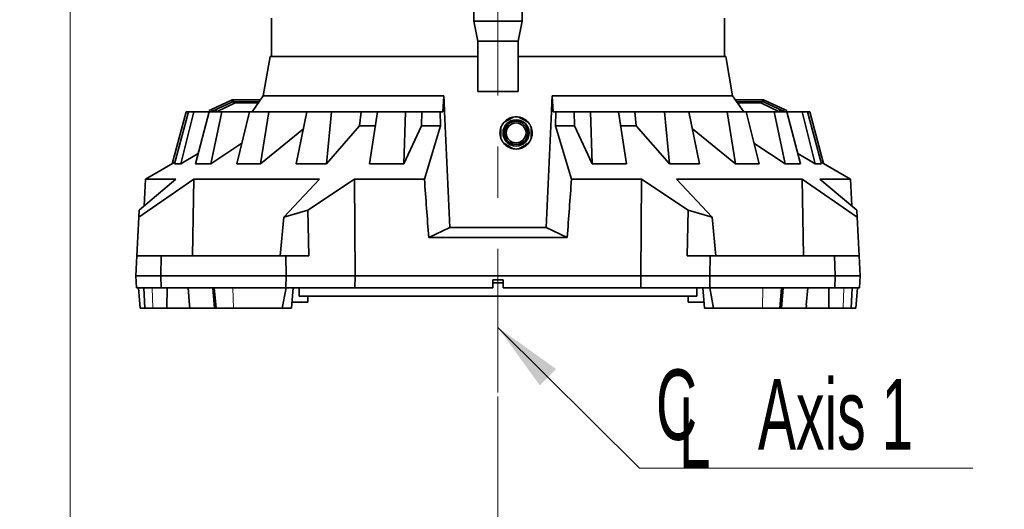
# Model space of a CAD drawing. Header units: millimetres. Extents: x 0 to 11920, y 0 to 8400.
# Tile 30 of 55: x 6619 to 7597, y 1593 to 2079. Entities that reach past the tile are written whole.
import ezdxf

# ---------------------------------------------------------------- set-up
doc = ezdxf.new("R2010")
doc.units = ezdxf.units.MM
doc.header["$LTSCALE"] = 20
doc.linetypes.add('CENTERX2', pattern=[20.32, 12.7, -2.54, 2.54, -2.54])
doc.styles.add('SLDTEXTSTYLE0', font='TXT', dxfattribs={"width": 0.605})
doc.dimstyles.new('SLDDIMSTYLE1', dxfattribs={"dimtxt": 70, "dimasz": 70, "dimexe": 0, "dimexo": 0.0625, "dimgap": 17.5, "dimtad": 1, "dimdec": 1, "dimrnd": 1e-09, "dimzin": 12, "dimdsep": 46, "dimtxsty": 'SLDTEXTSTYLE0', "dimsah": 1, "dimcen": 0.09, "dimadec": 0, "dimazin": 3, "dimtfac": 1, "dimtofl": 0, "dimtmove": 0, "dimatfit": 3, "dimfxl": 1, "dimfrac": 2, "dimtolj": 1, "dimtzin": 12, "dimarcsym": 0})
doc.dimstyles.new('SLDDIMSTYLE2', dxfattribs={"dimtxt": 0.18, "dimasz": 70, "dimexe": 0, "dimexo": 0.0625, "dimgap": 0, "dimtad": 0, "dimtih": 1, "dimtoh": 1, "dimdec": 0, "dimrnd": 1e-09, "dimzin": 0, "dimdsep": 46, "dimtxsty": 'Standard', "dimsah": 1, "dimcen": 0.09, "dimadec": 0, "dimazin": 0, "dimtfac": 70, "dimtdec": 0, "dimtofl": 0, "dimtmove": 0, "dimatfit": 3, "dimfxl": 1, "dimfrac": 2, "dimtolj": 1, "dimtzin": 0, "dimarcsym": 0})

# ---------------------------------------------------------------- blocks, each defined once
blk = doc.blocks.new('_D_5')
at = {"color": 7, "linetype": 'Continuous', "lineweight": 0}
for p, q in [((6668.79, 3423.11), (6668.79, 1522.37)), ((7093.79, 1704.75), (7093.79, 1522.37)), ((6668.79, 1552.37), (5668.87, 1552.37)), ((6668.79, 1552.37), (7093.79, 1552.37))]:
    blk.add_line(p, q, dxfattribs=at)
at = {"color": 7, "linetype": 'Continuous', "lineweight": 18}
for points in [[(6668.79, 1552.37), (6738.79, 1542.37), (6738.79, 1562.37)], [(7093.79, 1552.37), (7023.79, 1562.37), (7023.79, 1542.37)]]:
    blk.add_solid(points, dxfattribs=at)
at = {"color": 7, "linetype": 'Continuous', "lineweight": 18, "char_height": 70, "attachment_point": 1, "style": 'SLDTEXTSTYLE0'}
for s, insert in [('425', (5668.87, 1642.61)), ('(2x M8 Through)', (5855.53, 1642.61))]:
    blk.add_mtext(s, dxfattribs=dict(at, insert=insert))
blk = doc.blocks.new('SW_SYMBOL_MOD_CL')
at = {"color": 0, "linetype": 'Continuous', "lineweight": 0, "char_height": 15515, "attachment_point": 5, "style": 'SLDTEXTSTYLE0'}
for s, insert in [('C', (8000, 12000)), ('L', (12000, 6000))]:
    blk.add_mtext(s, dxfattribs=dict(at, insert=insert))
blk = doc.blocks.new('SW_NOTE_0_4')
at = {"color": 0, "linetype": 'Continuous', "lineweight": 0}
for p, q in [((0, 0), (331.11, 0)), ((331.11, 0), (0, 0)), ((0, 0), (331.11, 0)), ((331.11, 0), (0, 0)), ((0, 0), (331.11, 0)), ((331.11, 0), (0, 0))]:
    blk.add_line(p, q, dxfattribs=at)
at = {"color": 0, "linetype": 'Continuous', "lineweight": 0, "xscale": 0.0045117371, "yscale": 0.0045117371, "zscale": 0.0045117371}
blk.add_blockref('SW_SYMBOL_MOD_CL', (0.69, 8.53), dxfattribs=at)
at = {"color": 0, "linetype": 'Continuous', "lineweight": 0, "insert": (117.75, 88.65), "char_height": 70, "attachment_point": 1, "style": 'SLDTEXTSTYLE0'}
blk.add_mtext('Axis 1', dxfattribs=at)

msp = doc.modelspace()

# ---------------------------------------------------------------- linework, layer by layer
at = {"color": 7, "linetype": 'CENTERX2', "lineweight": 18}
msp.add_line((7093.79, 2257.6), (7093.79, 1708.75), dxfattribs=at)
at = {"color": 7, "linetype": 'Continuous', "lineweight": 35}
for p, q in [((7069.79, 2144.64), (7069.79, 2077.37)), ((7117.79, 2077.37), (7117.79, 2144.64)), ((6868.79, 2080.37), (6868.79, 2042.37)), ((7069.79, 2077.37), (7073.79, 2057.37)), ((7117.79, 2077.37), (7069.79, 2077.37)), ((7113.79, 2057.37), (7117.79, 2077.37)), ((7318.79, 2042.37), (7318.79, 2080.37)), ((7073.79, 2057.37), (7073.79, 2007.37)), ((7113.79, 2057.37), (7073.79, 2057.37)), ((7113.79, 2007.37), (7113.79, 2057.37)), ((6867.49, 2042.37), (6860.57, 2003.13)), ((6867.49, 2042.37), (7073.79, 2042.37)), ((7113.79, 2042.37), (7320.09, 2042.37)), ((7327.01, 2003.13), (7320.09, 2042.37)), ((7113.79, 2007.37), (7073.79, 2007.37)), ((6809.19, 1989.71), (6829.1, 1999)), ((6810.04, 1987.9), (6829.95, 1997.18)), ((6832.6, 1996.12), (6814.05, 1987.37)), ((6829.95, 1997.18), (6829.1, 1999)), ((6829.95, 1997.18), (6830.79, 1997.37)), ((6830.79, 1999.37), (6830.79, 1997.37)), ((6830.79, 1999.37), (6857.94, 1999.37)), ((6830.79, 1997.37), (6856.54, 1997.37)), ((6855.84, 1996.37), (6833.72, 1996.37)), ((6860.57, 2003.13), (6849.54, 1987.37)), ((6860.57, 2003.13), (7039.99, 2003.13)), ((7039.99, 2003.13), (7038.85, 1987.37)), ((7148.74, 1987.37), (7147.6, 2003.13)), ((7147.6, 2003.13), (7327.01, 2003.13)), ((7338.05, 1987.37), (7327.01, 2003.13)), ((7329.64, 1999.37), (7356.79, 1999.37)), ((7331.04, 1997.37), (7356.79, 1997.37)), ((7353.87, 1996.37), (7331.74, 1996.37)), ((7373.53, 1987.37), (7354.98, 1996.12)), ((7356.79, 1999.37), (7356.79, 1997.37)), ((7356.79, 1997.37), (7357.64, 1997.18)), ((7357.64, 1997.18), (7358.48, 1999)), ((7357.64, 1997.18), (7377.54, 1987.9)), ((7358.48, 1999), (7378.39, 1989.71)), ((6770.12, 1935.77), (6784.03, 1987.37)), ((6786.27, 1987.37), (6772.22, 1935.77)), ((6778.56, 1935.77), (6791.43, 1987.37)), ((6784.03, 1987.37), (6786.27, 1987.37)), ((6791.43, 1987.37), (6786.27, 1987.37)), ((6791.43, 1987.37), (6806.87, 1987.37)), ((6806.87, 1987.37), (6793.06, 1935.77)), ((6806.84, 1988.62), (6809.19, 1989.71)), ((6807.43, 1987.37), (6806.84, 1988.62)), ((6819.44, 1987.37), (6806.87, 1987.37)), ((6808.48, 1935.77), (6819.44, 1987.37)), ((6810.04, 1987.9), (6808.9, 1987.37)), ((6813.17, 1989.36), (6813.17, 1987.37)), ((6819.44, 1987.37), (6847.03, 1987.37)), ((6847.03, 1987.37), (6834.4, 1935.77)), ((6866.15, 1987.37), (6847.03, 1987.37)), ((6857.84, 1935.77), (6866.15, 1987.37)), ((6866.15, 1987.37), (6904, 1987.37)), ((6904, 1987.37), (6893.41, 1935.77)), ((6928.37, 1987.37), (6904, 1987.37)), ((6923.29, 1935.77), (6928.37, 1987.37)), ((6928.37, 1987.37), (6957.72, 1987.37)), ((6956.33, 1973.33), (6957.72, 1987.37)), ((6957.72, 1987.37), (6973.91, 1987.37)), ((6973.91, 1987.37), (6966.07, 1935.77)), ((7001.86, 1987.37), (6973.91, 1987.37)), ((7000.35, 1935.77), (7001.86, 1987.37)), ((7001.86, 1987.37), (7018.17, 1987.37)), ((7017.76, 1973.33), (7018.17, 1987.37)), ((7018.17, 1987.37), (7036.43, 1987.37)), ((7036.43, 1987.37), (7036.78, 1973.33)), ((7036.43, 1987.37), (7038.85, 1987.37)), ((7151.15, 1987.37), (7148.74, 1987.37)), ((7150.8, 1973.33), (7151.15, 1987.37)), ((7169.41, 1987.37), (7151.15, 1987.37)), ((7169.82, 1973.33), (7169.41, 1987.37)), ((7185.72, 1987.37), (7169.41, 1987.37)), ((7187.23, 1935.77), (7185.72, 1987.37)), ((7213.67, 1987.37), (7185.72, 1987.37)), ((7213.67, 1987.37), (7221.51, 1935.77)), ((7229.86, 1987.37), (7213.67, 1987.37)), ((7231.25, 1973.33), (7229.86, 1987.37)), ((7259.21, 1987.37), (7229.86, 1987.37)), ((7264.3, 1935.77), (7259.21, 1987.37)), ((7283.58, 1987.37), (7259.21, 1987.37)), ((7283.58, 1987.37), (7294.18, 1935.77)), ((7321.43, 1987.37), (7283.58, 1987.37)), ((7329.74, 1935.77), (7321.43, 1987.37)), ((7340.55, 1987.37), (7321.43, 1987.37)), ((7340.55, 1987.37), (7353.19, 1935.77)), ((7368.14, 1987.37), (7340.55, 1987.37)), ((7379.11, 1935.77), (7368.14, 1987.37)), ((7380.71, 1987.37), (7368.14, 1987.37)), ((7374.41, 1989.36), (7374.41, 1987.37)), ((7378.68, 1987.37), (7377.54, 1987.9)), ((7378.39, 1989.71), (7380.74, 1988.62)), ((7380.74, 1988.62), (7380.16, 1987.37)), ((7380.71, 1987.37), (7394.52, 1935.77)), ((7396.15, 1987.37), (7380.71, 1987.37)), ((7409.03, 1935.77), (7396.15, 1987.37)), ((7401.31, 1987.37), (7396.15, 1987.37)), ((7401.31, 1987.37), (7415.36, 1935.77)), ((7403.55, 1987.37), (7401.31, 1987.37)), ((7417.44, 1935.87), (7403.55, 1987.37)), ((6900.49, 1970.27), (6857.84, 1935.77)), ((6956.33, 1973.33), (6923.29, 1935.77)), ((6971.72, 1973.33), (6956.33, 1973.33)), ((7017.76, 1973.33), (7000.35, 1935.77)), ((7036.78, 1973.33), (7017.76, 1973.33)), ((7036.78, 1973.33), (7020.7, 1920.46)), ((7150.8, 1973.33), (7166.88, 1920.46)), ((7150.8, 1973.33), (7169.82, 1973.33)), ((7169.82, 1973.33), (7187.23, 1935.77)), ((7215.87, 1973.33), (7231.25, 1973.33)), ((7231.25, 1973.33), (7264.3, 1935.77)), ((7287.09, 1970.27), (7329.74, 1935.77)), ((6839.42, 1956.28), (6808.48, 1935.77)), ((7348.16, 1956.28), (7379.11, 1935.77)), ((6795.82, 1946.06), (6778.56, 1935.77)), ((7391.77, 1946.06), (7409.03, 1935.77)), ((6772.64, 1937.31), (6743.46, 1920.46)), ((6772.22, 1935.77), (6778.56, 1935.77)), ((6793.06, 1935.77), (6808.48, 1935.77)), ((6834.4, 1935.77), (6857.84, 1935.77)), ((6893.41, 1935.77), (6923.29, 1935.77)), ((6966.07, 1935.77), (7000.35, 1935.77)), ((7187.23, 1935.77), (7221.51, 1935.77)), ((7264.3, 1935.77), (7294.18, 1935.77)), ((7329.74, 1935.77), (7353.19, 1935.77)), ((7379.11, 1935.77), (7394.52, 1935.77)), ((7409.03, 1935.77), (7415.36, 1935.77)), ((7444.13, 1920.46), (7414.94, 1937.31)), ((6736.85, 1882.81), (6791.63, 1920.46)), ((6773.82, 1920.46), (6737.22, 1889.76)), ((6743.46, 1920.46), (6742.06, 1893.82)), ((6743.46, 1920.46), (6773.82, 1920.46)), ((6790.25, 1844.37), (6791.63, 1920.46)), ((6791.63, 1920.46), (6916.5, 1920.46)), ((6916.5, 1920.46), (6880.99, 1882.81)), ((6904.92, 1889.76), (6951.13, 1920.46)), ((6951.79, 1824.37), (6951.13, 1920.46)), ((6951.13, 1920.46), (7020.7, 1920.46)), ((7166.88, 1920.46), (7236.45, 1920.46)), ((7282.67, 1889.76), (7236.45, 1920.46)), ((7271.08, 1920.46), (7395.96, 1920.46)), ((7271.08, 1920.46), (7306.59, 1882.81)), ((7450.73, 1882.81), (7395.96, 1920.46)), ((7397.33, 1844.37), (7395.96, 1920.46)), ((7413.76, 1920.46), (7450.36, 1889.76)), ((7413.76, 1920.46), (7444.13, 1920.46)), ((7445.52, 1893.82), (7444.13, 1920.46)), ((6737.22, 1889.76), (6736.85, 1882.81)), ((6880.99, 1882.81), (6904.92, 1889.76)), ((6904.92, 1889.76), (6905.71, 1844.37)), ((7282.67, 1889.76), (7281.88, 1844.37)), ((7306.59, 1882.81), (7282.67, 1889.76)), ((7450.36, 1889.76), (7450.73, 1882.81)), ((6736.85, 1882.81), (6734.84, 1844.37)), ((6880.99, 1882.81), (6877.42, 1844.37)), ((7306.59, 1882.81), (7310.17, 1844.37)), ((7450.73, 1882.81), (7452.74, 1844.37)), ((7045.98, 1872.58), (7024.99, 1862.37)), ((7045.98, 1872.58), (7141.6, 1872.58)), ((7141.6, 1872.58), (7162.59, 1862.37)), ((7024.99, 1862.37), (7162.59, 1862.37)), ((6733.79, 1824.37), (6734.84, 1844.37)), ((6734.84, 1844.37), (6759.23, 1844.37)), ((6759.23, 1844.37), (6758.79, 1824.37)), ((6759.23, 1844.37), (6882.99, 1844.37)), ((6882.99, 1844.37), (6905.71, 1844.37)), ((6883.34, 1824.37), (6882.99, 1844.37)), ((7304.59, 1844.37), (7281.88, 1844.37)), ((7304.24, 1824.37), (7304.59, 1844.37)), ((7428.36, 1844.37), (7304.59, 1844.37)), ((7428.79, 1824.37), (7428.36, 1844.37)), ((7428.36, 1844.37), (7452.74, 1844.37)), ((7452.74, 1844.37), (7453.79, 1824.37)), ((6734.42, 1812.37), (6733.79, 1824.37)), ((6758.79, 1824.37), (6733.79, 1824.37)), ((6758.79, 1824.37), (6759.05, 1812.37)), ((6883.34, 1824.37), (6758.79, 1824.37)), ((6883.13, 1812.37), (6883.34, 1824.37)), ((6883.34, 1824.37), (6951.79, 1824.37)), ((6951.71, 1812.37), (6951.79, 1824.37)), ((6951.79, 1824.37), (7235.79, 1824.37)), ((7088.79, 1820.37), (7098.79, 1820.37)), ((7088.79, 1820.37), (7088.79, 1812.37)), ((7098.79, 1812.37), (7098.79, 1820.37)), ((7235.87, 1812.37), (7235.79, 1824.37)), ((7304.24, 1824.37), (7235.79, 1824.37)), ((7304.45, 1812.37), (7304.24, 1824.37)), ((7304.24, 1824.37), (7428.79, 1824.37)), ((7428.53, 1812.37), (7428.79, 1824.37)), ((7453.79, 1824.37), (7428.79, 1824.37)), ((7453.79, 1824.37), (7453.16, 1812.37)), ((6759.05, 1812.37), (6734.42, 1812.37)), ((6736.45, 1812.37), (6738.2, 1792.37)), ((6741.84, 1812.37), (6742.89, 1792.37)), ((6883.13, 1812.37), (6759.05, 1812.37)), ((6764.84, 1792.37), (6765.09, 1812.37)), ((6787.37, 1795.32), (6785.94, 1812.37)), ((6810.29, 1812.37), (6812.04, 1792.37)), ((6811.93, 1812.37), (6813.84, 1792.37)), ((6879.5, 1792.37), (6883.2, 1812.37)), ((6951.71, 1812.37), (6883.13, 1812.37)), ((6888.54, 1792.37), (6890.29, 1812.37)), ((6896.29, 1812.37), (6896.29, 1804.27)), ((6951.71, 1812.37), (7088.79, 1812.37)), ((7098.79, 1817.37), (7088.79, 1817.37)), ((7098.79, 1812.37), (7235.87, 1812.37)), ((7235.87, 1812.37), (7304.45, 1812.37)), ((7291.29, 1812.37), (7291.29, 1804.27)), ((7297.3, 1812.37), (7299.05, 1792.37)), ((7304.38, 1812.37), (7308.08, 1792.37)), ((7304.45, 1812.37), (7428.53, 1812.37)), ((7373.74, 1792.37), (7375.65, 1812.37)), ((7375.55, 1792.37), (7377.3, 1812.37)), ((7400.21, 1795.32), (7401.65, 1812.37)), ((7422.49, 1812.37), (7422.74, 1792.37)), ((7453.16, 1812.37), (7428.53, 1812.37)), ((7444.69, 1792.37), (7445.74, 1812.37)), ((7449.38, 1792.37), (7451.13, 1812.37)), ((7291.29, 1804.27), (6896.29, 1804.27)), ((6904.79, 1798.37), (6904.79, 1804.27)), ((7282.79, 1804.27), (7282.79, 1798.37)), ((6742.89, 1792.37), (6738.2, 1792.37)), ((6742.89, 1792.37), (6750.92, 1792.37)), ((6750.92, 1792.37), (6764.84, 1792.37)), ((6787.62, 1792.37), (6764.84, 1792.37)), ((6787.36, 1795.32), (6787.62, 1792.37)), ((6812.04, 1792.37), (6787.62, 1792.37)), ((6813.84, 1792.37), (6812.04, 1792.37)), ((6813.84, 1792.37), (6831.07, 1792.37)), ((6831.07, 1792.37), (6879.5, 1792.37)), ((6888.54, 1792.37), (6879.5, 1792.37)), ((6889.06, 1798.37), (6904.79, 1798.37)), ((7282.79, 1798.37), (7298.52, 1798.37)), ((7308.08, 1792.37), (7299.05, 1792.37)), ((7308.08, 1792.37), (7356.52, 1792.37)), ((7356.52, 1792.37), (7373.74, 1792.37)), ((7375.55, 1792.37), (7373.74, 1792.37)), ((7399.96, 1792.37), (7375.55, 1792.37)), ((7399.96, 1792.37), (7400.22, 1795.32)), ((7422.74, 1792.37), (7399.96, 1792.37)), ((7422.74, 1792.37), (7436.66, 1792.37)), ((7436.66, 1792.37), (7444.69, 1792.37)), ((7449.38, 1792.37), (7444.69, 1792.37))]:
    msp.add_line(p, q, dxfattribs=at)
at = {"color": 8, "linetype": 'Continuous', "lineweight": 18}
for p, q in [((6809.19, 1989.71), (6810.04, 1987.9)), ((6814.05, 1989.77), (6814.05, 1987.37)), ((7373.53, 1989.77), (7373.53, 1987.37)), ((7377.54, 1987.9), (7378.39, 1989.71)), ((6750.92, 1792.37), (6750.09, 1812.37)), ((6831.07, 1792.37), (6830.43, 1812.37)), ((7356.52, 1792.37), (7357.15, 1812.37)), ((7436.66, 1792.37), (7437.49, 1812.37))]:
    msp.add_line(p, q, dxfattribs=at)
at = {"color": 7, "linetype": 'Continuous', "lineweight": 35, "flags": 128}
msp.add_lwpolyline([(7235.79, 1824.37), (7236.12, 1872.33), (7236.45, 1920.46)], dxfattribs=at)
at = {"color": 7, "linetype": 'Continuous', "lineweight": 35}
for radius in [13, 11.57, 9.87]:
    msp.add_circle((7111.79, 1966.37), radius, dxfattribs=at)
for centre, radius, start, end in [((6833.73, 1993.76), 2.61, 90.25105, 115.59954), ((7353.85, 1993.76), 2.61, 64.40046, 89.74895), ((7111.79, 1966.37), 16, 140.36413, 159.63587), ((7111.79, 1966.37), 16, 80.36413, 99.63587), ((7111.79, 1966.37), 16, 20.36413, 39.63587), ((7111.79, 1966.37), 16, 200.36413, 219.63587), ((7111.79, 1966.37), 16, 320.36413, 339.63587), ((7111.79, 1966.37), 16, 260.36413, 279.63587)]:
    msp.add_arc(centre, radius, start, end, dxfattribs=at)
for centre, major_axis, start_param, end_param in [((7409.52, -1716.31), (-527.2, 6182.86), 0.940629, 0.952198), ((6778.07, -1716.31), (527.2, 6182.86), 5.330987, 5.342557)]:
    msp.add_ellipse(centre, major_axis=major_axis, ratio=0.015645, start_param=start_param, end_param=end_param, dxfattribs=at)
for points in [[(6829.1, 1999), (6829.37, 1999.11), (6829.91, 1999.32), (6830.5, 1999.36), (6830.79, 1999.37)], [(7356.79, 1999.37), (7357.08, 1999.36), (7357.67, 1999.32), (7358.21, 1999.11), (7358.48, 1999)]]:
    msp.add_open_spline(points, degree=3, dxfattribs=at)
for points, knots in [([(7039.99, 2003.13), (7040.22, 1997.88), (7042.2, 1954.37), (7044.21, 1910.85), (7045.98, 1872.58)], [0, 0, 0, 0, 0.120734, 1, 1, 1, 1]), ([(7147.6, 2003.13), (7147.36, 1997.88), (7145.38, 1954.37), (7143.37, 1910.85), (7141.6, 1872.58)], [0, 0, 0, 0, 0.120734, 1, 1, 1, 1]), ([(7109.01, 1982.09), (7108.81, 1982.06), (7107.73, 1981.94), (7105.82, 1981.28), (7103.42, 1980.09), (7101.21, 1978.51), (7100.01, 1977.17), (7099.41, 1976.5)], [0, 0, 0, 0, 0.052946, 0.287825, 0.524629, 0.761441, 1, 1, 1, 1]), ([(7099.47, 1976.58), (7100.27, 1977.04), (7101.89, 1977.98), (7104.38, 1979.41), (7106.83, 1980.83), (7108.34, 1981.7), (7109.11, 1982.15)], [0, 0, 0, 0, 0.254784, 0.517011, 0.755134, 1, 1, 1, 1]), ([(7114.47, 1982.15), (7115.27, 1981.68), (7116.89, 1980.75), (7119.38, 1979.31), (7121.83, 1977.9), (7123.34, 1977.02), (7124.11, 1976.58)], [0, 0, 0, 0, 0.254784, 0.517011, 0.755134, 1, 1, 1, 1]), ([(7123.97, 1976.66), (7123.7, 1977), (7122.87, 1978.03), (7121.13, 1979.44), (7118.84, 1980.81), (7116.63, 1981.71), (7115.18, 1981.97), (7114.6, 1982.07)], [0, 0, 0, 0, 0.117759, 0.359726, 0.599762, 0.839805, 1, 1, 1, 1]), ([(7096.79, 1971.94), (7096.51, 1971.03), (7095.95, 1969.27), (7095.72, 1966.49), (7095.91, 1963.64), (7096.49, 1961.78), (7096.79, 1960.8)], [0, 0, 0, 0, 0.250462, 0.487412, 0.731192, 1, 1, 1, 1]), ([(7096.79, 1960.8), (7096.79, 1961.32), (7096.79, 1962.55), (7096.79, 1964.6), (7096.79, 1966.99), (7096.79, 1969.47), (7096.79, 1971.11), (7096.79, 1971.94)], [0, 0, 0, 0, 0.142446, 0.343107, 0.547926, 0.771256, 1, 1, 1, 1]), ([(7126.79, 1971.94), (7126.79, 1971.13), (7126.79, 1969.49), (7126.79, 1967.02), (7126.79, 1964.62), (7126.79, 1962.57), (7126.79, 1961.32), (7126.79, 1960.8)], [0, 0, 0, 0, 0.223645, 0.452071, 0.652587, 0.857554, 1, 1, 1, 1]), ([(7126.79, 1960.8), (7127.21, 1962.27), (7127.88, 1964.62), (7127.76, 1968), (7127.42, 1970.21), (7126.93, 1971.42), (7126.79, 1971.77)], [0, 0, 0, 0, 0.407085, 0.65349, 0.899865, 1, 1, 1, 1]), ([(7099.47, 1956.17), (7100.04, 1955.54), (7101.2, 1954.26), (7103.36, 1952.7), (7105.99, 1951.33), (7108, 1950.86), (7109.11, 1950.6)], [0, 0, 0, 0, 0.223822, 0.458072, 0.699425, 1, 1, 1, 1]), ([(7109.11, 1950.6), (7108.31, 1951.06), (7106.69, 1952), (7104.2, 1953.43), (7101.75, 1954.85), (7100.24, 1955.72), (7099.47, 1956.17)], [0, 0, 0, 0, 0.254784, 0.517011, 0.755134, 1, 1, 1, 1]), ([(7114.47, 1950.6), (7115.03, 1950.71), (7116.44, 1951), (7118.62, 1951.83), (7121.1, 1953.24), (7122.9, 1954.77), (7123.87, 1955.88), (7124.11, 1956.17)], [0, 0, 0, 0, 0.148555, 0.378326, 0.608129, 0.900938, 1, 1, 1, 1]), ([(7124.11, 1956.17), (7123.31, 1955.7), (7121.69, 1954.77), (7119.2, 1953.33), (7116.75, 1951.92), (7115.24, 1951.04), (7114.47, 1950.6)], [0, 0, 0, 0, 0.254784, 0.517011, 0.755134, 1, 1, 1, 1])]:
    msp.add_open_spline(points, degree=3, knots=knots, dxfattribs=at)

# ---------------------------------------------------------------- block references
at = {"color": 7, "linetype": 'Continuous', "lineweight": 0}
msp.add_blockref('SW_NOTE_0_4', (7234.44, 1633.33), dxfattribs=at)

# ---------------------------------------------------------------- dimensions: what is measured, and where the dimension line sits
at = {"color": 7, "linetype": 'Continuous', "lineweight": 18}
dim = msp.add_linear_dim(base=(7093.79, 1552.37), p1=(6668.79, 3427.11), p2=(7093.79, 1708.75), text='<> (2x M8 Through)', dimstyle='SLDDIMSTYLE1', dxfattribs=at)
dim.commit()
dim.dimension.update_dxf_attribs({"geometry": '_D_5', "text_midpoint": (6117.79, 1552.37), "dimtype": 160})

# ---------------------------------------------------------------- leaders
at = {"color": 7, "linetype": 'Continuous', "lineweight": 0}
msp.add_leader([(7093.79, 1773.22), (7234.44, 1633.33)], dimstyle='SLDDIMSTYLE2', dxfattribs=at)

doc.saveas('drawing.dxf')
